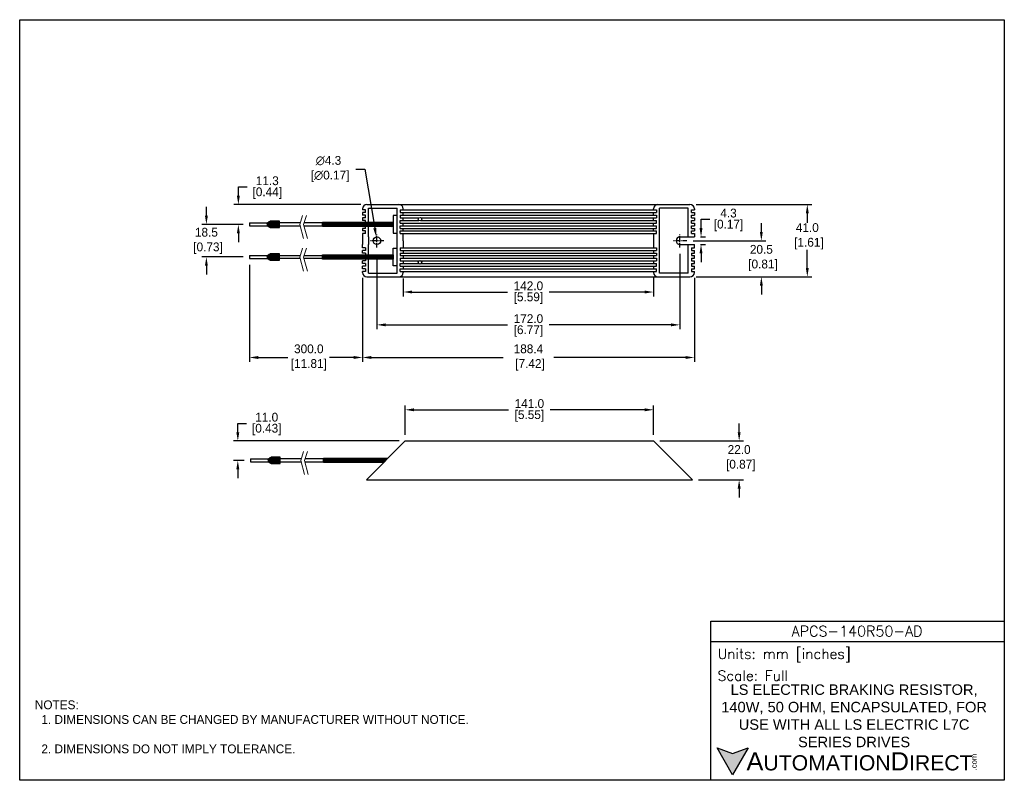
# Model space of a CAD drawing. Header units: inches. Extents: x 0 to 559, y 0 to 432.
import ezdxf

# ---------------------------------------------------------------- set-up
doc = ezdxf.new("R2010")
doc.units = ezdxf.units.IN
doc.header["$LTSCALE"] = 10
doc.header["$MEASUREMENT"] = 0
doc.linetypes.add('CENTER', pattern=[0.4, 0.25, -0.05, 0.05, -0.05])
for name, color, linetype in [('CENTER', 40, 'CENTER'), ('DIMENSIONS', 140, 'Continuous'), ('TEXT', 140, 'Continuous')]:
    doc.layers.add(name, color=color, linetype=linetype)
doc.styles.add('\\M+2ABAC\\M+2A6A11', font='txt')
doc.styles.add('ROMANS', font='romans.shx')
doc.dimstyles.get("Standard").update_dxf_attribs({"dimtxt": 5, "dimasz": 5, "dimexe": 2.5, "dimexo": 3.5, "dimgap": 1, "dimtad": 0, "dimtih": 1, "dimtoh": 1, "dimdec": 1, "dimzin": 0, "dimdsep": 46, "dimtxsty": 'Standard', "dimcen": 0, "dimadec": 0, "dimazin": 0, "dimtfac": 1, "dimtdec": 1, "dimtofl": 0, "dimtmove": 0, "dimatfit": 3, "dimfxl": 0, "dimtolj": 1, "dimtzin": 0, "dimarcsym": 0})

# ---------------------------------------------------------------- blocks, each defined once
blk = doc.blocks.new('*D16')
at = {"layer": 'DEFPOINTS', "color": 0}
for p in [(359.77, 192.63), (381.77, 170.63), (408.31, 170.63)]:
    blk.add_point(p, dxfattribs=at)
at = {"layer": 'DIMENSIONS', "color": 0, "lineweight": -2}
for p, q in [((408.31, 197.63), (408.31, 202.63)), ((363.27, 192.63), (410.81, 192.63)), ((385.27, 170.63), (410.81, 170.63)), ((408.31, 165.63), (408.31, 160.63))]:
    blk.add_line(p, q, dxfattribs=at)
at = {"layer": 'DIMENSIONS', "color": 0}
for points in [[(407.48, 197.63), (409.15, 197.63), (408.31, 192.63)], [(407.48, 165.63), (409.15, 165.63), (408.31, 170.63)]]:
    blk.add_solid(points, dxfattribs=at)
at = {"layer": 'DIMENSIONS', "color": 0, "insert": (408.31, 182.87), "char_height": 5, "attachment_point": 5}
blk.add_mtext('\\A1;22.0\\P [0.87]', dxfattribs=at)
blk = doc.blocks.new('*D17')
at = {"layer": 'DEFPOINTS', "color": 0}
for p in [(380.39, 326.84), (381.33, 285.84), (447, 285.84)]:
    blk.add_point(p, dxfattribs=at)
at = {"layer": 'DIMENSIONS', "color": 0, "lineweight": -2}
for p, q in [((383.89, 326.84), (449.5, 326.84)), ((447, 321.84), (447, 316.52)), ((447, 290.84), (447, 301.19)), ((384.83, 285.84), (449.5, 285.84))]:
    blk.add_line(p, q, dxfattribs=at)
at = {"layer": 'DIMENSIONS', "color": 0}
for points in [[(446.17, 321.84), (447.83, 321.84), (447, 326.84)], [(446.17, 290.84), (447.83, 290.84), (447, 285.84)]]:
    blk.add_solid(points, dxfattribs=at)
at = {"layer": 'DIMENSIONS', "color": 0, "insert": (447, 308.86), "char_height": 5, "attachment_point": 5}
blk.add_mtext('\\A1;41.0\\P [1.61]', dxfattribs=at)
blk = doc.blocks.new('*D18')
at = {"layer": 'DEFPOINTS', "color": 0}
for p in [(382.89, 308.49), (386.69, 308.49), (382.89, 304.19)]:
    blk.add_point(p, dxfattribs=at)
at = {"layer": 'DIMENSIONS', "color": 0, "lineweight": -2}
for p, q in [((386.69, 313.49), (386.69, 318.49)), ((386.69, 318.49), (391.69, 318.49)), ((386.39, 308.49), (389.19, 308.49)), ((386.39, 304.19), (389.19, 304.19)), ((386.69, 299.19), (386.69, 294.19))]:
    blk.add_line(p, q, dxfattribs=at)
at = {"layer": 'DIMENSIONS', "color": 0}
for points in [[(385.86, 313.49), (387.52, 313.49), (386.69, 308.49)], [(385.86, 299.19), (387.52, 299.19), (386.69, 304.19)]]:
    blk.add_solid(points, dxfattribs=at)
at = {"layer": 'DIMENSIONS', "color": 0, "char_height": 5, "attachment_point": 5}
for s, insert in [('\\A1;4.3', (402.27, 321.99)), ('\\A1;[0.17]', (402.27, 314.99))]:
    blk.add_mtext(s, dxfattribs=dict(at, insert=insert))
blk = doc.blocks.new('*D19')
at = {"layer": 'DEFPOINTS', "color": 0}
for p in [(217.71, 288.34), (359.71, 288.84), (359.71, 277.2)]:
    blk.add_point(p, dxfattribs=at)
at = {"layer": 'DIMENSIONS', "color": 0, "lineweight": -2}
for p, q in [((359.71, 285.34), (359.71, 274.7)), ((217.71, 284.84), (217.71, 274.7)), ((222.71, 277.2), (276.88, 277.2)), ((354.71, 277.2), (300.55, 277.2))]:
    blk.add_line(p, q, dxfattribs=at)
at = {"layer": 'DIMENSIONS', "color": 0}
for points in [[(222.71, 278.04), (222.71, 276.37), (217.71, 277.2)], [(354.71, 278.04), (354.71, 276.37), (359.71, 277.2)]]:
    blk.add_solid(points, dxfattribs=at)
at = {"layer": 'DIMENSIONS', "color": 0, "char_height": 5, "attachment_point": 5}
for s, insert in [('\\A1;142.0', (288.71, 280.7)), ('\\A1;[5.59]', (288.71, 273.7))]:
    blk.add_mtext(s, dxfattribs=dict(at, insert=insert))
blk = doc.blocks.new('*D20')
at = {"layer": 'DEFPOINTS', "color": 0}
for p in [(374.71, 302.43), (202.71, 301.33), (374.71, 258.55)]:
    blk.add_point(p, dxfattribs=at)
at = {"layer": 'DIMENSIONS', "color": 0, "lineweight": -2}
for p, q in [((202.71, 297.83), (202.71, 256.05)), ((374.71, 298.93), (374.71, 256.05)), ((207.71, 258.55), (276.88, 258.55)), ((369.71, 258.55), (300.55, 258.55))]:
    blk.add_line(p, q, dxfattribs=at)
at = {"layer": 'DIMENSIONS', "color": 0}
for points in [[(207.71, 259.39), (207.71, 257.72), (202.71, 258.55)], [(369.71, 259.39), (369.71, 257.72), (374.71, 258.55)]]:
    blk.add_solid(points, dxfattribs=at)
at = {"layer": 'DIMENSIONS', "color": 0, "char_height": 5, "attachment_point": 5}
for s, insert in [('\\A1;172.0', (288.71, 262.05)), ('\\A1;[6.77]', (288.71, 255.05))]:
    blk.add_mtext(s, dxfattribs=dict(at, insert=insert))
blk = doc.blocks.new('*D21')
at = {"layer": 'DEFPOINTS', "color": 0}
for p in [(194.54, 288.84), (382.89, 288.84), (382.89, 240.03)]:
    blk.add_point(p, dxfattribs=at)
at = {"layer": 'DIMENSIONS', "color": 0, "lineweight": -2}
for p, q in [((194.54, 285.34), (194.54, 237.53)), ((382.89, 285.34), (382.89, 237.53)), ((199.54, 240.03), (274.38, 240.03)), ((377.89, 240.03), (303.05, 240.03))]:
    blk.add_line(p, q, dxfattribs=at)
at = {"layer": 'DIMENSIONS', "color": 0}
for points in [[(199.54, 240.87), (199.54, 239.2), (194.54, 240.03)], [(377.89, 240.87), (377.89, 239.2), (382.89, 240.03)]]:
    blk.add_solid(points, dxfattribs=at)
at = {"layer": 'DIMENSIONS', "color": 0, "insert": (288.71, 240.03), "char_height": 5, "attachment_point": 5}
blk.add_mtext('\\A1;188.4\\P [7.42]', dxfattribs=at)
blk = doc.blocks.new('*D22')
at = {"layer": 'DEFPOINTS', "color": 0}
for p in [(359.77, 210.34), (218.77, 192.63), (359.77, 192.63)]:
    blk.add_point(p, dxfattribs=at)
at = {"layer": 'DIMENSIONS', "color": 0, "lineweight": -2}
for p, q in [((218.77, 196.13), (218.77, 212.84)), ((359.77, 196.13), (359.77, 212.84)), ((223.77, 210.34), (277.43, 210.34)), ((354.77, 210.34), (301.1, 210.34))]:
    blk.add_line(p, q, dxfattribs=at)
at = {"layer": 'DIMENSIONS', "color": 0}
for points in [[(223.77, 211.17), (223.77, 209.51), (218.77, 210.34)], [(354.77, 211.17), (354.77, 209.51), (359.77, 210.34)]]:
    blk.add_solid(points, dxfattribs=at)
at = {"layer": 'DIMENSIONS', "color": 0, "char_height": 5, "attachment_point": 5}
for s, insert in [('\\A1;141.0', (289.27, 213.84)), ('\\A1;[5.55]', (289.27, 206.84))]:
    blk.add_mtext(s, dxfattribs=dict(at, insert=insert))
blk = doc.blocks.new('*D23')
at = {"layer": 'DEFPOINTS', "color": 0}
for p in [(202.35, 308.46), (203.07, 304.22)]:
    blk.add_point(p, dxfattribs=at)
at = {"layer": 'DIMENSIONS', "color": 0, "lineweight": -2}
for p, q in [((190.81, 347.01), (195.81, 347.01)), ((195.81, 347.01), (201.52, 313.39))]:
    blk.add_line(p, q, dxfattribs=at)
at = {"layer": 'DIMENSIONS', "color": 0}
blk.add_solid([(202.34, 313.53), (200.7, 313.25), (202.35, 308.46)], dxfattribs=at)
at = {"layer": 'DIMENSIONS', "color": 0, "insert": (175.23, 347.01), "char_height": 5, "attachment_point": 5}
blk.add_mtext('\\A1;∅4.3\\P [∅0.17]', dxfattribs=at)
blk = doc.blocks.new('*D24')
at = {"layer": 'DEFPOINTS', "color": 0}
for p in [(130.37, 296.21), (194.54, 288.34), (194.54, 240.03)]:
    blk.add_point(p, dxfattribs=at)
at = {"layer": 'DIMENSIONS', "color": 0, "lineweight": -2}
for p, q in [((130.37, 292.71), (130.37, 237.53)), ((194.54, 284.84), (194.54, 237.53)), ((135.37, 240.03), (152.25, 240.03)), ((189.54, 240.03), (175.92, 240.03))]:
    blk.add_line(p, q, dxfattribs=at)
at = {"layer": 'DIMENSIONS', "color": 0}
for points in [[(135.37, 240.87), (135.37, 239.2), (130.37, 240.03)], [(189.54, 240.87), (189.54, 239.2), (194.54, 240.03)]]:
    blk.add_solid(points, dxfattribs=at)
at = {"layer": 'DIMENSIONS', "color": 0, "insert": (164.09, 240.03), "char_height": 5, "attachment_point": 5}
blk.add_mtext('\\A1;300.0\\P[11.81]', dxfattribs=at)
blk = doc.blocks.new('*D30')
at = {"layer": 'DEFPOINTS', "color": 0}
for p in [(378.63, 306.34), (380.39, 285.84), (420.92, 285.84)]:
    blk.add_point(p, dxfattribs=at)
at = {"layer": 'DIMENSIONS', "color": 0, "lineweight": -2}
for p, q in [((420.92, 311.34), (420.92, 316.34)), ((382.13, 306.34), (423.42, 306.34)), ((383.89, 285.84), (423.42, 285.84)), ((420.92, 280.84), (420.92, 275.84))]:
    blk.add_line(p, q, dxfattribs=at)
at = {"layer": 'DIMENSIONS', "color": 0}
for points in [[(420.08, 311.34), (421.75, 311.34), (420.92, 306.34)], [(420.08, 280.84), (421.75, 280.84), (420.92, 285.84)]]:
    blk.add_solid(points, dxfattribs=at)
at = {"layer": 'DIMENSIONS', "color": 0, "insert": (420.92, 296.51), "char_height": 5, "attachment_point": 5}
blk.add_mtext('\\A1;20.5\\P [0.81]', dxfattribs=at)
blk = doc.blocks.new('*D31')
at = {"layer": 'DEFPOINTS', "color": 0}
for p in [(130.37, 315.58), (105.96, 297.08), (130.37, 297.08)]:
    blk.add_point(p, dxfattribs=at)
at = {"layer": 'DIMENSIONS', "color": 0, "lineweight": -2}
for p, q in [((105.96, 320.58), (105.96, 325.58)), ((126.87, 315.58), (103.46, 315.58)), ((126.87, 297.08), (103.46, 297.08)), ((105.96, 292.08), (105.96, 287.08))]:
    blk.add_line(p, q, dxfattribs=at)
at = {"layer": 'DIMENSIONS', "color": 0}
for points in [[(105.13, 320.58), (106.8, 320.58), (105.96, 315.58)], [(105.13, 292.08), (106.8, 292.08), (105.96, 297.08)]]:
    blk.add_solid(points, dxfattribs=at)
at = {"layer": 'DIMENSIONS', "color": 0, "insert": (105.96, 306.23), "char_height": 5, "attachment_point": 5}
blk.add_mtext('\\A1;18.5\\P [0.73]', dxfattribs=at)
blk = doc.blocks.new('*D32')
at = {"layer": 'DEFPOINTS', "color": 0}
for p in [(124.1, 326.84), (197.04, 326.84), (130.37, 315.58)]:
    blk.add_point(p, dxfattribs=at)
at = {"layer": 'DIMENSIONS', "color": 0, "lineweight": -2}
for p, q in [((124.1, 331.84), (124.1, 336.84)), ((124.1, 336.84), (129.1, 336.84)), ((193.54, 326.84), (121.6, 326.84)), ((126.87, 315.58), (121.6, 315.58)), ((124.1, 310.58), (124.1, 305.58))]:
    blk.add_line(p, q, dxfattribs=at)
at = {"layer": 'DIMENSIONS', "color": 0}
for points in [[(123.27, 331.84), (124.93, 331.84), (124.1, 326.84)], [(123.27, 310.58), (124.93, 310.58), (124.1, 315.58)]]:
    blk.add_solid(points, dxfattribs=at)
at = {"layer": 'DIMENSIONS', "color": 0, "char_height": 5, "attachment_point": 5}
for s, insert in [('\\A1;11.3', (140.52, 340.34)), ('\\A1;[0.44]', (140.52, 333.34))]:
    blk.add_mtext(s, dxfattribs=dict(at, insert=insert))
blk = doc.blocks.new('*D33')
at = {"layer": 'DEFPOINTS', "color": 0}
for p in [(123.79, 192.63), (218.77, 192.63), (130.93, 181.62)]:
    blk.add_point(p, dxfattribs=at)
at = {"layer": 'DIMENSIONS', "color": 0, "lineweight": -2}
for p, q in [((123.79, 197.63), (123.79, 202.63)), ((123.79, 202.63), (128.79, 202.63)), ((215.27, 192.63), (121.29, 192.63)), ((127.43, 181.62), (121.29, 181.62)), ((123.79, 176.62), (123.79, 171.62))]:
    blk.add_line(p, q, dxfattribs=at)
at = {"layer": 'DIMENSIONS', "color": 0}
for points in [[(122.95, 197.63), (124.62, 197.63), (123.79, 192.63)], [(122.95, 176.62), (124.62, 176.62), (123.79, 181.62)]]:
    blk.add_solid(points, dxfattribs=at)
at = {"layer": 'DIMENSIONS', "color": 0, "char_height": 5, "attachment_point": 5}
for s, insert in [('\\A1;11.0', (140.2, 206.13)), ('\\A1;[0.43]', (140.2, 199.13))]:
    blk.add_mtext(s, dxfattribs=dict(at, insert=insert))

msp = doc.modelspace()

# ---------------------------------------------------------------- hatches: boundary and pattern name
at = {"ltscale": 0.5}
h = msp.add_hatch(dxfattribs=at)
h.set_pattern_fill('ANSI31', color=256, scale=0.145741, style=0)
h.set_pattern_definition([(45, (78.29247, 194.7536), (-0.3271979, 0.3271979), [])])
h.paths.add_polyline_path([(142.12, 317.33), (142.12, 313.83), (147.37, 313.83), (147.37, 317.33)])
h.paths.add_polyline_path([(142.12, 317.33), (140.37, 316.46), (140.37, 314.71), (142.12, 313.83)])
h = msp.add_hatch(dxfattribs=at)
h.set_pattern_fill('ANSI31', color=256, scale=0.15, style=0)
h.set_pattern_definition([(45, (138.1824, 62.5109), (-0.3367596, 0.3367596), [])])
h.paths.add_polyline_path([(211.89, 316.84), (171.89, 316.84), (171.89, 314.34), (211.89, 314.34)])
h.paths.add_polyline_path([(196.15, 298.34), (171.89, 298.34), (171.89, 295.84), (194.1, 295.84)])
h.paths.add_polyline_path([(211.89, 298.34), (202.71, 298.34), (202.71, 295.84), (211.89, 295.84)])
h.paths.add_polyline_path([(202.71, 298.34), (196.15, 298.34), (194.1, 295.84), (202.71, 295.84)])
h = msp.add_hatch(dxfattribs=at)
h.set_pattern_fill('ANSI31', color=256, scale=0.145741, style=0)
h.set_pattern_definition([(45, (78.29247, 176.2536), (-0.3271979, 0.3271979), [])])
h.paths.add_polyline_path([(142.12, 298.83), (142.12, 295.33), (147.37, 295.33), (147.37, 298.83)])
h.paths.add_polyline_path([(140.37, 297.96), (140.37, 296.21), (142.12, 295.33), (142.12, 298.83)])
h = msp.add_hatch(dxfattribs=at)
h.set_pattern_fill('ANSI31', color=256, scale=0.145741, style=0)
h.set_pattern_definition([(45, (78.84554, 60.7865), (-0.3271979, 0.3271979), [])])
h.paths.add_polyline_path([(142.67, 183.37), (142.67, 179.87), (147.92, 179.87), (147.92, 183.37)])
h.paths.add_polyline_path([(140.93, 182.49), (140.93, 180.74), (142.67, 179.87), (142.67, 183.37)])
h = msp.add_hatch(dxfattribs=at)
h.set_pattern_fill('ANSI31', color=256, scale=0.15, style=0)
h.set_pattern_definition([(45, (138.73545, 25.48286), (-0.3367596, 0.3367596), [])])
h.paths.add_polyline_path([(209.02, 182.88), (172.45, 182.88), (172.45, 180.38), (206.52, 180.38)])
at = {"layer": 'TEXT'}
msp.add_hatch(color=256, dxfattribs=at).paths.add_polyline_path([(413.49, 18.42), (404.62, 15.19), (395.75, 18.42), (404.62, 3.05)])

# ---------------------------------------------------------------- linework, layer by layer
for p, q in [((194.54, 324.34), (194.54, 323.84)), ((197.04, 326.84), (213.54, 326.84)), ((197.96, 316.84), (197.96, 324.84)), ((197.96, 324.84), (214.29, 324.84)), ((211.31, 326.84), (232.81, 326.84)), ((214.29, 287.84), (214.29, 324.84)), ((215.21, 326.84), (271.18, 326.84)), ((217.71, 323.84), (217.71, 324.34)), ((274.18, 326.84), (362.21, 326.84)), ((359.71, 323.84), (359.71, 324.34)), ((362.21, 326.84), (380.39, 326.84)), ((363.13, 287.84), (363.13, 324.84)), ((379.47, 324.84), (363.13, 324.84)), ((379.47, 308.49), (379.47, 324.84)), ((382.89, 324.34), (382.89, 323.84)), ((196.25, 323.84), (194.54, 323.84)), ((194.54, 322.34), (194.54, 320.84)), ((196.25, 322.34), (194.54, 322.34)), ((196.25, 320.84), (194.54, 320.84)), ((196.25, 319.34), (194.54, 319.34)), ((194.54, 319.34), (194.54, 317.84)), ((196.25, 322.34), (196.25, 323.84)), ((196.25, 319.34), (196.25, 320.84)), ((216, 323.84), (271.18, 323.84)), ((216, 323.84), (216, 322.34)), ((216, 322.34), (271.18, 322.34)), ((216, 320.84), (271.18, 320.84)), ((216, 320.84), (216, 319.34)), ((216, 319.34), (226.55, 319.34)), ((217.71, 320.84), (217.71, 322.34)), ((217.71, 317.84), (217.71, 319.34)), ((227.88, 319.34), (271.18, 319.34)), ((274.18, 323.84), (361.42, 323.84)), ((274.18, 322.34), (361.42, 322.34)), ((274.18, 320.84), (361.42, 320.84)), ((274.18, 319.34), (361.42, 319.34)), ((359.71, 320.84), (359.71, 322.34)), ((359.71, 317.84), (359.71, 319.34)), ((361.42, 323.84), (361.42, 322.34)), ((361.42, 320.84), (361.42, 319.34)), ((381.18, 323.84), (382.89, 323.84)), ((381.18, 322.34), (381.18, 323.84)), ((381.18, 322.34), (382.89, 322.34)), ((381.18, 320.84), (382.89, 320.84)), ((381.18, 319.34), (381.18, 320.84)), ((381.18, 319.34), (382.89, 319.34)), ((382.89, 322.34), (382.89, 320.84)), ((382.89, 319.34), (382.89, 317.84)), ((196.25, 317.84), (194.54, 317.84)), ((196.25, 313.34), (194.54, 313.34)), ((194.54, 313.34), (194.54, 311.84)), ((196.25, 316.84), (196.25, 317.84)), ((196.25, 313.34), (196.25, 314.34)), ((197.96, 308.49), (197.96, 314.34)), ((216, 317.84), (226.55, 317.84)), ((216, 317.84), (226.55, 317.84)), ((216, 317.84), (226.55, 317.84)), ((216, 316.34), (216, 317.84)), ((216, 316.34), (271.18, 316.34)), ((216, 316.34), (271.18, 316.34)), ((216, 314.84), (271.18, 314.84)), ((216, 314.84), (271.18, 314.84)), ((216, 313.34), (216, 314.84)), ((216, 313.34), (271.18, 313.34)), ((216, 313.34), (271.18, 313.34)), ((217.71, 314.84), (217.71, 316.34)), ((217.71, 311.84), (217.71, 313.34)), ((227.88, 317.84), (271.18, 317.84)), ((227.88, 317.84), (271.18, 317.84)), ((227.88, 317.84), (271.18, 317.84)), ((274.18, 317.84), (361.42, 317.84)), ((274.18, 317.84), (361.42, 317.84)), ((274.18, 317.84), (361.42, 317.84)), ((274.18, 316.34), (361.42, 316.34)), ((274.18, 316.34), (361.42, 316.34)), ((274.18, 314.84), (361.42, 314.84)), ((274.18, 314.84), (361.42, 314.84)), ((274.18, 313.34), (361.42, 313.34)), ((274.18, 313.34), (361.42, 313.34)), ((359.71, 314.84), (359.71, 316.34)), ((359.71, 311.84), (359.71, 313.34)), ((361.42, 316.34), (361.42, 317.84)), ((361.42, 313.34), (361.42, 314.84)), ((381.18, 316.34), (381.18, 317.84)), ((381.18, 317.84), (382.89, 317.84)), ((381.18, 316.34), (382.89, 316.34)), ((381.18, 314.84), (382.89, 314.84)), ((381.18, 313.34), (381.18, 314.84)), ((381.18, 313.34), (382.89, 313.34)), ((382.89, 316.34), (382.89, 314.84)), ((382.89, 313.34), (382.89, 311.84)), ((196.25, 311.84), (194.54, 311.84)), ((194.54, 310.34), (194.54, 308.49)), ((196.25, 310.34), (194.54, 310.34)), ((196.25, 310.34), (196.25, 311.84)), ((216, 311.84), (271.18, 311.84)), ((216, 311.84), (271.18, 311.84)), ((216, 310.34), (216, 311.84)), ((216, 310.34), (271.18, 310.34)), ((217.71, 306.34), (217.71, 310.34)), ((274.18, 311.84), (361.42, 311.84)), ((274.18, 311.84), (361.42, 311.84)), ((274.18, 310.34), (361.42, 310.34)), ((359.71, 310.34), (359.71, 302.34)), ((361.42, 310.34), (361.42, 311.84)), ((374.71, 308.49), (382.89, 308.49)), ((381.18, 311.84), (382.89, 311.84)), ((381.18, 310.34), (381.18, 311.84)), ((381.18, 310.34), (382.89, 310.34)), ((382.89, 310.34), (382.89, 308.49)), ((194.54, 302.34), (194.54, 304.19)), ((196.25, 302.34), (194.54, 302.34)), ((196.25, 302.34), (196.25, 300.84)), ((197.96, 298.34), (197.96, 304.19)), ((216, 302.34), (271.18, 302.34)), ((216, 302.34), (216, 300.84)), ((217.71, 306.34), (217.71, 302.34)), ((274.18, 302.34), (361.42, 302.34)), ((361.42, 302.34), (361.42, 300.84)), ((374.71, 304.19), (382.89, 304.19)), ((379.47, 287.84), (379.47, 304.19)), ((381.18, 302.34), (382.89, 302.34)), ((381.18, 302.34), (381.18, 300.84)), ((382.89, 302.34), (382.89, 304.19)), ((196.25, 300.84), (194.54, 300.84)), ((194.54, 299.34), (194.54, 300.84)), ((196.25, 299.34), (194.54, 299.34)), ((196.25, 299.34), (196.25, 298.34)), ((216, 300.84), (271.18, 300.84)), ((216, 300.84), (271.18, 300.84)), ((216, 299.34), (271.18, 299.34)), ((216, 299.34), (271.18, 299.34)), ((216, 299.34), (216, 297.84)), ((216, 297.84), (271.18, 297.84)), ((216, 297.84), (271.18, 297.84)), ((216, 296.34), (271.18, 296.34)), ((216, 296.34), (271.18, 296.34)), ((216, 296.34), (216, 294.84)), ((217.71, 300.84), (217.71, 299.34)), ((217.71, 297.84), (217.71, 296.34)), ((274.18, 300.84), (361.42, 300.84)), ((274.18, 300.84), (361.42, 300.84)), ((274.18, 299.34), (361.42, 299.34)), ((274.18, 299.34), (361.42, 299.34)), ((274.18, 297.84), (361.42, 297.84)), ((274.18, 297.84), (361.42, 297.84)), ((274.18, 296.34), (361.42, 296.34)), ((274.18, 296.34), (361.42, 296.34)), ((359.71, 300.84), (359.71, 299.34)), ((359.71, 297.84), (359.71, 296.34)), ((361.42, 299.34), (361.42, 297.84)), ((361.42, 296.34), (361.42, 294.84)), ((381.18, 300.84), (382.89, 300.84)), ((381.18, 299.34), (382.89, 299.34)), ((381.18, 299.34), (381.18, 297.84)), ((381.18, 297.84), (382.89, 297.84)), ((381.18, 296.34), (381.18, 294.84)), ((381.18, 296.34), (382.89, 296.34)), ((382.89, 299.34), (382.89, 300.84)), ((382.89, 296.34), (382.89, 297.84)), ((196.25, 294.84), (194.54, 294.84)), ((194.54, 293.34), (194.54, 294.84)), ((196.25, 293.34), (194.54, 293.34)), ((194.54, 290.34), (194.54, 291.84)), ((196.25, 291.84), (194.54, 291.84)), ((196.25, 295.84), (196.25, 294.84)), ((196.25, 293.34), (196.25, 291.84)), ((197.96, 287.84), (197.96, 295.84)), ((216, 294.84), (226.55, 294.84)), ((216, 294.84), (226.55, 294.84)), ((216, 294.84), (226.55, 294.84)), ((216, 293.34), (226.55, 293.34)), ((216, 291.84), (216, 293.34)), ((216, 291.84), (271.18, 291.84)), ((217.71, 294.84), (217.71, 293.34)), ((217.71, 291.84), (217.71, 290.34)), ((227.88, 294.84), (271.18, 294.84)), ((227.88, 294.84), (271.18, 294.84)), ((227.88, 294.84), (271.18, 294.84)), ((227.88, 293.34), (271.18, 293.34)), ((274.18, 294.84), (361.42, 294.84)), ((274.18, 294.84), (361.42, 294.84)), ((274.18, 294.84), (361.42, 294.84)), ((274.18, 293.34), (361.42, 293.34)), ((274.18, 291.84), (361.42, 291.84)), ((359.71, 294.84), (359.71, 293.34)), ((359.71, 291.84), (359.71, 290.34)), ((361.42, 291.84), (361.42, 293.34)), ((381.18, 294.84), (382.89, 294.84)), ((381.18, 293.34), (381.18, 291.84)), ((381.18, 293.34), (382.89, 293.34)), ((381.18, 291.84), (382.89, 291.84)), ((382.89, 293.34), (382.89, 294.84)), ((382.89, 290.34), (382.89, 291.84)), ((196.25, 290.34), (194.54, 290.34)), ((196.25, 288.84), (194.54, 288.84)), ((194.54, 288.34), (194.54, 288.84)), ((196.25, 290.34), (196.25, 288.84)), ((197.04, 285.84), (215.21, 285.84)), ((197.96, 287.84), (214.29, 287.84)), ((215.21, 285.84), (271.18, 285.84)), ((216, 290.34), (271.18, 290.34)), ((216, 288.84), (216, 290.34)), ((216, 288.84), (271.18, 288.84)), ((217.71, 288.84), (217.71, 288.34)), ((274.18, 290.34), (361.42, 290.34)), ((274.18, 288.84), (361.42, 288.84)), ((274.18, 285.84), (362.21, 285.84)), ((359.71, 288.84), (359.71, 288.34)), ((361.42, 288.84), (361.42, 290.34)), ((362.21, 285.84), (380.39, 285.84)), ((379.47, 287.84), (363.13, 287.84)), ((381.18, 290.34), (382.89, 290.34)), ((381.18, 290.34), (381.18, 288.84)), ((381.18, 288.84), (382.89, 288.84)), ((382.89, 288.34), (382.89, 288.84))]:
    msp.add_line(p, q)
at = {"ltscale": 0.5}
for p, q in [((271.18, 326.84), (274.18, 326.84)), ((271.18, 323.84), (274.18, 323.84)), ((271.18, 322.34), (274.18, 322.34)), ((271.18, 320.84), (274.18, 320.84)), ((271.18, 319.34), (274.18, 319.34)), ((130.37, 316.46), (130.37, 314.71)), ((130.37, 316.46), (140.37, 316.46)), ((130.37, 314.71), (140.37, 314.71)), ((140.37, 316.46), (142.12, 317.33)), ((140.37, 316.46), (140.37, 314.71)), ((140.37, 314.71), (142.12, 313.83)), ((147.37, 317.33), (142.12, 317.33)), ((142.12, 317.33), (142.12, 313.83)), ((142.12, 313.83), (147.37, 313.83)), ((147.37, 313.83), (147.37, 317.33)), ((171.89, 316.84), (211.89, 316.84)), ((171.89, 314.34), (171.89, 316.84)), ((211.89, 314.34), (171.89, 314.34)), ((211.89, 316.84), (211.89, 314.34)), ((211.89, 316.47), (211.89, 314.72)), ((271.18, 317.84), (274.18, 317.84)), ((271.18, 316.34), (274.18, 316.34)), ((271.18, 314.84), (274.18, 314.84)), ((271.18, 313.34), (274.18, 313.34)), ((194.54, 308.49), (194.54, 304.19)), ((197.96, 308.49), (197.96, 304.19)), ((271.18, 311.84), (274.18, 311.84)), ((271.18, 310.34), (274.18, 310.34)), ((271.18, 302.34), (274.18, 302.34)), ((130.37, 297.96), (140.37, 297.96)), ((130.37, 297.96), (130.37, 296.21)), ((130.37, 296.21), (140.37, 296.21)), ((140.37, 297.96), (142.12, 298.83)), ((140.37, 297.96), (140.37, 296.21)), ((140.37, 296.21), (142.12, 295.33)), ((142.12, 298.83), (142.12, 295.33)), ((147.37, 298.83), (142.12, 298.83)), ((147.37, 295.33), (147.37, 298.83)), ((171.89, 298.34), (211.89, 298.34)), ((171.89, 295.84), (171.89, 298.34)), ((211.89, 298.34), (211.89, 295.84)), ((211.89, 297.97), (211.89, 296.22)), ((271.18, 300.84), (274.18, 300.84)), ((271.18, 299.34), (274.18, 299.34)), ((271.18, 297.84), (274.18, 297.84)), ((271.18, 296.34), (274.18, 296.34)), ((142.12, 295.33), (147.37, 295.33)), ((211.89, 295.84), (171.89, 295.84)), ((271.18, 294.84), (274.18, 294.84)), ((271.18, 293.34), (274.18, 293.34)), ((271.18, 291.84), (274.18, 291.84)), ((271.18, 290.34), (274.18, 290.34)), ((271.18, 288.84), (274.18, 288.84)), ((271.18, 285.84), (274.18, 285.84)), ((218.77, 192.63), (196.77, 170.63)), ((218.77, 192.63), (359.77, 192.63)), ((359.77, 192.63), (381.77, 170.63)), ((130.93, 182.49), (130.93, 180.74)), ((130.93, 182.49), (140.93, 182.49)), ((130.93, 180.74), (140.93, 180.74)), ((140.93, 182.49), (142.67, 183.37)), ((140.93, 182.49), (140.93, 180.74)), ((140.93, 180.74), (142.67, 179.87)), ((142.67, 183.37), (142.67, 179.87)), ((147.92, 183.37), (142.67, 183.37)), ((142.67, 179.87), (147.92, 179.87)), ((147.92, 179.87), (147.92, 183.37)), ((172.45, 182.88), (209.02, 182.88)), ((172.45, 180.38), (172.45, 182.88)), ((206.52, 180.38), (172.45, 180.38)), ((196.77, 170.63), (381.77, 170.63))]:
    msp.add_line(p, q, dxfattribs=at)
at = {"lineweight": 15}
for p, q in [((158.95, 315.54), (160.52, 320.68)), ((161.13, 315.54), (162.7, 320.68)), ((161.08, 307.59), (158.95, 315.54)), ((163.26, 307.59), (161.13, 315.54)), ((158.95, 297.04), (160.52, 302.18)), ((161.13, 297.04), (162.7, 302.18)), ((161.08, 289.09), (158.95, 297.04)), ((163.26, 289.09), (161.13, 297.04)), ((159.5, 181.58), (161.07, 186.72)), ((161.68, 181.58), (163.26, 186.72)), ((161.63, 173.62), (159.5, 181.58)), ((163.81, 173.62), (161.68, 181.58))]:
    msp.add_line(p, q, dxfattribs=at)
for points in [[(214.29, 320.59), (211.89, 320.59), (211.89, 310.59), (214.29, 310.59)], [(159.23, 316.46), (147.37, 316.46)], [(147.37, 314.71), (159.17, 314.71)], [(161.35, 314.71), (171.89, 314.71)], [(171.89, 316.46), (161.41, 316.46)], [(214.29, 292.09), (211.89, 292.09), (211.89, 302.09), (214.29, 302.09)], [(147.37, 297.96), (159.23, 297.96)], [(159.17, 296.21), (147.37, 296.21)], [(171.89, 296.21), (161.35, 296.21)], [(161.41, 297.96), (171.89, 297.96)], [(159.78, 182.49), (147.92, 182.49)], [(147.92, 180.74), (159.72, 180.74)], [(161.9, 180.74), (172.45, 180.74)], [(172.45, 182.49), (161.96, 182.49)]]:
    msp.add_lwpolyline(points)
for centre in [(227.21, 318.59), (227.21, 294.09)]:
    msp.add_circle(centre, 1)
at = {"ltscale": 0.5}
msp.add_circle((202.71, 306.34), 2.15, dxfattribs=at)
for centre, radius, start, end in [((197.04, 324.34), 2.5, 90, 180), ((215.21, 324.34), 2.5, 0, 90), ((362.21, 324.34), 2.5, 90, 180), ((380.39, 324.34), 2.5, 0, 90), ((374.71, 306.34), 2.15, 90, 270), ((197.04, 288.34), 2.5, 180, 270), ((215.21, 288.34), 2.5, 270, 0), ((362.21, 288.34), 2.5, 180, 270), ((380.39, 288.34), 2.5, 270, 0)]:
    msp.add_arc(centre, radius, start, end)
at = {"layer": 'CENTER'}
for p, q in [((202.71, 302.43), (202.71, 310.26)), ((374.71, 302.43), (374.71, 310.26)), ((206.63, 306.34), (198.8, 306.34)), ((378.63, 306.34), (370.8, 306.34))]:
    msp.add_line(p, q, dxfattribs=at)
at = {"layer": 'DEFPOINTS'}
msp.add_lwpolyline([(558.8, 0), (0, 0), (0, 431.8), (558.8, 431.8)], close=True, dxfattribs=at)
at = {"layer": 'DEFPOINTS', "color": 0, "linetype": 'ByBlock', "ltscale": 0.5}
for p in [(380.39, 326.84), (382.89, 324.34), (194.54, 323.84), (204.08, 308), (204.08, 308), (382.89, 308.49), (201.35, 304.68), (201.35, 304.68), (202.71, 302.26), (202.71, 302.26), (204.86, 306.34), (372.56, 306.34), (372.56, 306.34), (374.71, 302.26), (382.89, 304.19), (194.54, 286.91), (217.71, 286.41), (359.71, 286.91), (380.39, 285.84), (382.89, 286.91), (214.71, 202.13), (359.77, 192.63), (381.77, 170.63)]:
    msp.add_point(p, dxfattribs=at)
at = {"layer": 'TEXT'}
msp.add_line((392.18, 78.85), (558.8, 78.85), dxfattribs=at)
for points in [[(392.18, 0), (392.18, 90.33), (558.8, 90.33), (558.8, 0)], [(413.49, 18.42), (404.62, 3.05), (395.75, 18.42), (404.62, 15.19)]]:
    msp.add_lwpolyline(points, close=True, dxfattribs=at)

# ---------------------------------------------------------------- texts
at = {"layer": 'DIMENSIONS', "char_height": 3.5}
for insert, attachment_point in [((98.61, 112.42), 6), ((130.2, 112.22), 4)]:
    msp.add_mtext('\\A1;', dxfattribs=dict(at, insert=insert, attachment_point=attachment_point))
at = {"layer": 'TEXT'}
for s, insert, char_height, width, attachment_point, style in [('APCS-140R50-AD', (475.23, 84.67), 5.9396, 111.8034, 5, 'ROMANS'), (' Units: mm [inches]', (392.18, 70.86), 5.7425, 166.6158, 4, 'ROMANS'), (' Scale: Full', (392.18, 59.38), 5.7425, 166.6158, 4, 'ROMANS'), ('{\\fArial|b0|i0|c0|p34;     \\H1.2x;A\\H0.8333x;UTOMATION\\H1.2x;D\\H0.8333x;IRECT}', (395.75, 10.73), 8.6137, 145.913, 4, '\\M+2ABAC\\M+2A6A11')]:
    msp.add_mtext(s, dxfattribs=dict(at, insert=insert, char_height=char_height, width=width, attachment_point=attachment_point, style=style))
at = {"layer": 'TEXT', "insert": (473.55, 36.58), "char_height": 5.93959, "width": 152.0248, "attachment_point": 5}
msp.add_mtext('{\\fArial|b0|i0|c0|p34;LS ELECTRIC BRAKING RESISTOR, 140W, 50 OHM, ENCAPSULATED, FOR USE WITH ALL LS ELECTRIC L7C SERIES DRIVES}', dxfattribs=at)
at = {"layer": 'TEXT', "insert": (8.61, 45.36), "char_height": 5, "attachment_point": 1}
msp.add_mtext_dynamic_manual_height_columns('NOTES:\\P  1. DIMENSIONS CAN BE CHANGED BY MANUFACTURER WITHOUT NOTICE.\\P\\P  2. DIMENSIONS DO NOT IMPLY TOLERANCE.', width=363.4473, gutter_width=25, heights=[0], dxfattribs=at)
at = {"layer": 'TEXT', "insert": (540.01, 5.68), "char_height": 3.1009, "width": 9.1891, "attachment_point": 1, "rotation": 90, "style": '\\M+2ABAC\\M+2A6A11'}
msp.add_mtext('{\\fArial|b0|i0|c0|p34;.com}', dxfattribs=at)

# ---------------------------------------------------------------- dimensions: what is measured, and where the dimension line sits
at = {"layer": 'DIMENSIONS'}
dim = msp.add_diameter_dim_2p(p1=(203.07, 304.22), p2=(202.35, 308.46), dimstyle='Standard', override={"dimpost": '\\X'}, dxfattribs=at)
dim.commit()
dim.dimension.update_dxf_attribs({"geometry": '*D23', "text_midpoint": (175.23, 347.01), "dimtype": 163})
for base, p1, p2, picture, middle in [((124.1, 326.84), (130.37, 315.58), (197.04, 326.84), '*D32', (140.52, 336.84)), ((386.69, 308.49), (382.89, 304.19), (382.89, 308.49), '*D18', (402.27, 318.49)), ((123.79, 192.63), (130.93, 181.62), (218.77, 192.63), '*D33', (140.2, 202.63))]:
    dim = msp.add_linear_dim(base=base, p1=p1, p2=p2, angle=90, dimstyle='Standard', override={"dimpost": '\\X'}, dxfattribs=at)
    dim.commit()
    dim.dimension.update_dxf_attribs({"geometry": picture, "text_midpoint": middle})
for base, p1, p2, picture, middle in [((105.96, 297.08), (130.37, 315.58), (130.37, 297.08), '*D31', (105.96, 306.23)), ((447, 285.84), (380.39, 326.84), (381.33, 285.84), '*D17', (447, 308.86)), ((420.92, 285.84), (378.63, 306.34), (380.39, 285.84), '*D30', (420.92, 296.51)), ((408.31, 170.63), (359.77, 192.63), (381.77, 170.63), '*D16', (408.31, 182.87))]:
    dim = msp.add_linear_dim(base=base, p1=p1, p2=p2, angle=90, dimstyle='Standard', override={"dimpost": '\\X'}, dxfattribs=at)
    dim.commit()
    dim.dimension.update_dxf_attribs({"geometry": picture, "text_midpoint": middle, "dimtype": 160})
for base, p1, p2, picture, middle in [((374.71, 258.55), (202.71, 301.33), (374.71, 302.43), '*D20', (288.71, 258.55)), ((359.71, 277.2), (217.71, 288.34), (359.71, 288.84), '*D19', (288.71, 277.2)), ((359.77, 210.34), (218.77, 192.63), (359.77, 192.63), '*D22', (289.27, 210.34))]:
    dim = msp.add_linear_dim(base=base, p1=p1, p2=p2, dimstyle='Standard', override={"dimpost": '\\X'}, dxfattribs=at)
    dim.commit()
    dim.dimension.update_dxf_attribs({"geometry": picture, "text_midpoint": middle})
dim = msp.add_linear_dim(base=(194.54, 240.03), p1=(130.37, 296.21), p2=(194.54, 288.34), text='300.0\\P[11.81]', dimstyle='Standard', override={"dimpost": '\\X'}, dxfattribs=at)
dim.commit()
dim.dimension.update_dxf_attribs({"geometry": '*D24', "text_midpoint": (164.09, 240.03), "dimtype": 160})
dim = msp.add_linear_dim(base=(382.88871584, 240.03330697), p1=(194.53871584, 288.84279463), p2=(382.88871584, 288.84279463), dimstyle='Standard', override={"dimpost": '\\X'}, dxfattribs=at)
dim.commit()
dim.dimension.update_dxf_attribs({"geometry": '*D21', "text_midpoint": (288.71371584, 240.03330697), "dimtype": 160})

doc.saveas('drawing.dxf')
